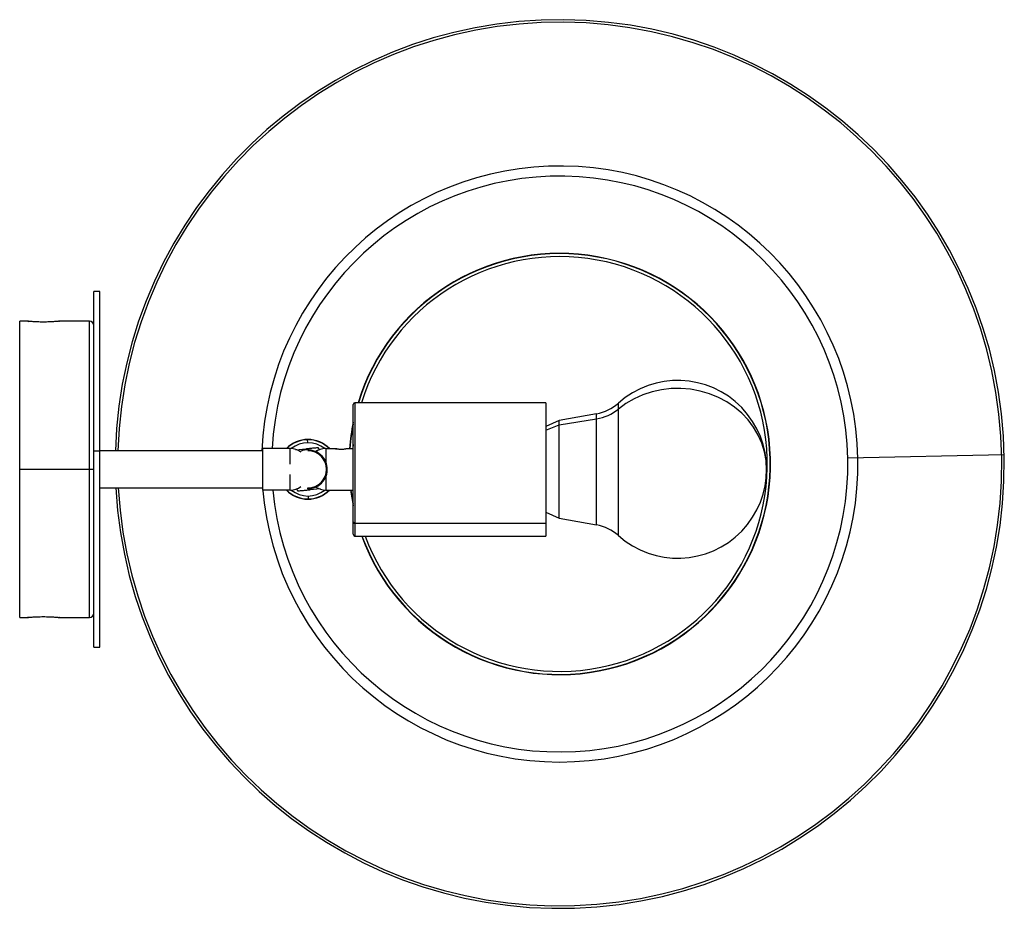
# Paper-space layout '_Inferior' of a CAD drawing. Header units: millimetres. Extents: x -182 to 150, y 82 to 382.
import ezdxf

# ---------------------------------------------------------------- set-up
doc = ezdxf.new("R2010")
doc.units = ezdxf.units.MM

psp = doc.layouts.new('_Inferior')

# ---------------------------------------------------------------- linework, layer by layer
at = {"color": 7, "linetype": 'Continuous', "lineweight": 25}
for p, q in [((-155.19, 290), (-157.19, 290)), ((-157.19, 170), (-157.19, 290)), ((-155.19, 170), (-155.19, 290)), ((-179.59, 280), (-182.19, 280)), ((-182.19, 180), (-182.19, 280)), ((-179.48, 279.99), (-179.16, 279.96)), ((-168.89, 279.99), (-168.79, 280)), ((-158.69, 280), (-168.79, 280)), ((-4.69, 252.5), (-69.09, 252.5)), ((-4.69, 252.5), (-4.69, 207.5)), ((-69.69, 208.1), (-69.69, 251.9)), ((-0.2, 246.5), (-4.69, 244.5)), ((12.41, 248.75), (-0.2, 246.5)), ((-0.2, 245.02), (12.41, 247.07)), ((-0.2, 213.5), (-0.2, 246.5)), ((-85.15, 240.1), (-85.13, 239)), ((-157.19, 236.22), (-155.19, 236.22)), ((-100.19, 236.25), (-155.19, 236.25)), ((-100.19, 223), (-100.19, 237)), ((-90.94, 237), (-100.19, 237)), ((-90.94, 231.75), (-90.94, 237)), ((-89.03, 236.61), (-85.66, 236.96)), ((-85.61, 236.46), (-85.66, 236.96)), ((-81.64, 237.38), (-81.02, 236.52)), ((-78.94, 237), (-75.69, 237)), ((-71.69, 237), (-69.69, 237)), ((-69.69, 238.41), (-69.81, 237)), ((70.99, 233.31), (71.09, 233.31)), ((97.17, 233.87), (149.95, 234.99)), ((-157.19, 230), (-182.19, 230)), ((-90.94, 223), (-90.94, 228.25)), ((-155.19, 223.78), (-100.19, 223.78)), ((-155.19, 223.75), (-100.19, 223.75)), ((-90.94, 223), (-100.19, 223)), ((-88.23, 222.62), (-88.85, 223.48)), ((-84.94, 223.47), (-84.94, 223.75)), ((-84.26, 223.54), (-84.21, 223.04)), ((-80.85, 223.39), (-84.21, 223.04)), ((-78.94, 223), (-69.69, 223)), ((-84.72, 219.9), (-84.74, 221)), ((-4.69, 215.5), (-0.2, 213.5)), ((-0.2, 213.5), (12.41, 211.25)), ((-4.69, 211.68), (-69.09, 211.68)), ((-69.09, 207.5), (-4.69, 207.5)), ((-182.19, 180), (-179.59, 180)), ((-168.79, 180), (-168.89, 180.01)), ((-168.79, 180), (-158.69, 180)), ((-157.19, 170), (-155.19, 170))]:
    psp.add_line(p, q, dxfattribs=at)
at = {"color": 8, "linetype": 'Continuous', "lineweight": 25}
for p, q in [((-158.69, 180), (-158.69, 280)), ((-69.09, 252.5), (-69.09, 207.5)), ((19.78, 207.66), (19.78, 252.34)), ((12.41, 211.25), (12.41, 248.75)), ((-4.69, 243.2), (-0.2, 245.02)), ((-78.94, 237), (-78.94, 232.19)), ((-78.94, 227.72), (-78.94, 223))]:
    psp.add_line(p, q, dxfattribs=at)
at = {"color": 7, "linetype": 'Continuous', "lineweight": 25, "flags": 128}
for points in [[(69.8, 230), (69.62, 232.99), (69.08, 235.94), (68.19, 238.82), (66.96, 241.59), (65.41, 244.23), (63.55, 246.69), (61.4, 248.96), (58.99, 250.99), (56.35, 252.78), (53.52, 254.29), (50.52, 255.51), (47.39, 256.42), (44.17, 257.02), (40.9, 257.29), (37.61, 257.24), (34.35, 256.86), (31.16, 256.16), (28.07, 255.14), (25.12, 253.82), (22.35, 252.21), (19.78, 250.34)], [(-69.69, 245.39), (-70.47, 240.41), (-70.81, 237)], [(-70.45, 223), (-70.05, 220.21), (-69.69, 218.22)]]:
    psp.add_lwpolyline(points, dxfattribs=at)
at = {"color": 8, "linetype": 'Continuous', "lineweight": 25, "flags": 128}
psp.add_lwpolyline([(-70.55, 223), (-70.18, 220.42), (-69.69, 217.7)], dxfattribs=at)
at = {"color": 7, "linetype": 'Continuous', "lineweight": 25}
for centre, radius, start, end in [((0, 231.8), 149.98, 183.0784, 178.3014), ((0, 231.8), 149.13, 183.096, 178.2917), ((0, 231.8), 71, 200.0179, 163.0529), ((0, 231.8), 70, 200.3164, 162.8033), ((-168.79, 278.7), 1.3, 90, 101.8715), ((-158.69, 278.5), 1.5, 360, 90), ((39.8, 230), 30, 228.1443, 131.8557), ((-69.09, 251.9), 0.6, 90, 180), ((9.77, 263.52), 15, 280.1202, 311.8557), ((9.97, 262.51), 15.63, 278.9774, 308.8867), ((-84.94, 230), 10, 44.427, 135.573), ((-90.94, 231), 6, 52.8313, 90), ((-84.94, 230), 9, 50.9647, 129.0353), ((-84.94, 230), 6.25, 270, 90), ((-78.94, 231), 6, 90, 127.1687), ((-84.94, 230), 10, 224.427, 315.573), ((-90.94, 229), 6, 270, 307.1687), ((-84.94, 230), 9, 230.9647, 309.0353), ((-78.94, 229), 6, 235.7504, 270), ((-69.14, 212.23), 0.553, 186.4437, 275.2434), ((9.77, 196.48), 15, 48.1443, 79.8798), ((-69.09, 208.1), 0.6, 180, 270), ((-179.59, 181.3), 1.3, 270, 281.8824), ((-158.69, 181.5), 1.5, 270, 0)]:
    psp.add_arc(centre, radius, start, end, dxfattribs=at)
at = {"color": 8, "linetype": 'Continuous', "lineweight": 25}
for centre, radius, start, end in [((0, 231.8), 100.59, 184.5929, 177.4668), ((0, 231.8), 97.19, 185.1976, 176.9355), ((0, 231.8), 71.1, 199.9886, 163.0775), ((0, 231.8), 71.1, 168.5612, 175.8093), ((-84.94, 230), 10.1, 43.8736, 136.1264), ((-84.94, 230), 10.1, 223.8736, 316.1264)]:
    psp.add_arc(centre, radius, start, end, dxfattribs=at)
at = {"color": 7, "linetype": 'Continuous', "lineweight": 25}
for points, knots in [([(-168.79, 280), (-168.79, 280), (-168.79, 280), (-168.8, 280), (-168.82, 280), (-168.85, 279.99), (-168.91, 279.99), (-169.02, 279.98), (-169.2, 279.96), (-169.43, 279.94), (-169.8, 279.91), (-170.38, 279.86), (-171.2, 279.81), (-172.13, 279.76), (-173.14, 279.73), (-174.19, 279.72), (-175.24, 279.73), (-176.24, 279.76), (-177.18, 279.81), (-178, 279.86), (-178.57, 279.91), (-178.94, 279.94), (-179.17, 279.96), (-179.35, 279.98), (-179.47, 279.99), (-179.54, 280), (-179.58, 280), (-179.58, 280), (-179.59, 280)], [0, 0, 0, 0, 0.012562, 0.025096, 0.037625, 0.050169, 0.062749, 0.093996, 0.125319, 0.156489, 0.187757, 0.250369, 0.312713, 0.375193, 0.437694, 0.50042, 0.562753, 0.625229, 0.68742, 0.749959, 0.812089, 0.843458, 0.874735, 0.905915, 0.937026, 0.958046, 0.979004, 1, 1, 1, 1]), ([(-84.94, 223.47), (-83.97, 223.6), (-82.05, 223.85), (-79.72, 225.74), (-78.39, 228.36), (-78.32, 231.32), (-79.52, 234.01), (-81.77, 235.97), (-84.56, 236.66), (-86.72, 236.55), (-87.54, 235.96), (-87.6, 235.92)], [0, 0, 0, 0, 0.124179, 0.247734, 0.371579, 0.496006, 0.619686, 0.743318, 0.867704, 0.991632, 1, 1, 1, 1]), ([(-85.66, 236.96), (-85.55, 236.97), (-85.33, 237), (-84.99, 237.03), (-84.65, 237.07), (-84.31, 237.1), (-83.97, 237.14), (-83.52, 237.19), (-82.98, 237.24), (-82.31, 237.31), (-81.87, 237.36), (-81.64, 237.38)], [0, 0, 0, 0, 0.081867, 0.164376, 0.24759, 0.331571, 0.416378, 0.502068, 0.660875, 0.826764, 1, 1, 1, 1]), ([(-71.69, 237), (-71.69, 237), (-71.69, 237), (-71.7, 237), (-71.72, 236.99), (-71.75, 236.98), (-71.79, 236.97), (-71.87, 236.95), (-72.01, 236.91), (-72.26, 236.86), (-72.57, 236.8), (-72.91, 236.75), (-73.29, 236.72), (-73.69, 236.7), (-74.08, 236.72), (-74.46, 236.75), (-74.81, 236.8), (-75.11, 236.86), (-75.36, 236.91), (-75.52, 236.96), (-75.62, 236.98), (-75.68, 237), (-75.68, 237), (-75.69, 237)], [0, 0, 0, 0, 0.020929, 0.041704, 0.062413, 0.083147, 0.103997, 0.12505, 0.187459, 0.250021, 0.312741, 0.375023, 0.437669, 0.499987, 0.56224, 0.624917, 0.687149, 0.749835, 0.812331, 0.874693, 0.91668, 0.958207, 1, 1, 1, 1]), ([(-75.69, 237), (-75.68, 237), (-75.66, 236.99), (-75.54, 236.96), (-75.35, 236.91), (-75.24, 236.89)], [0, 0, 0, 0, 0.296545, 0.594169, 1, 1, 1, 1]), ([(-84.21, 223.04), (-84.32, 223.03), (-84.54, 223), (-84.88, 222.97), (-85.21, 222.93), (-85.55, 222.9), (-85.89, 222.86), (-86.34, 222.82), (-86.89, 222.76), (-87.55, 222.69), (-88, 222.64), (-88.23, 222.62)], [0, 0, 0, 0, 0.0813, 0.163229, 0.245849, 0.32922, 0.4134, 0.498445, 0.658368, 0.825462, 1, 1, 1, 1]), ([(-179.59, 180), (-179.59, 180), (-179.58, 180), (-179.57, 180), (-179.55, 180), (-179.52, 180.01), (-179.46, 180.01), (-179.35, 180.02), (-179.17, 180.04), (-178.94, 180.06), (-178.57, 180.09), (-178, 180.14), (-177.18, 180.19), (-176.24, 180.24), (-175.24, 180.27), (-174.19, 180.28), (-173.14, 180.27), (-172.13, 180.24), (-171.2, 180.19), (-170.38, 180.14), (-169.8, 180.09), (-169.43, 180.06), (-169.2, 180.04), (-169.02, 180.02), (-168.9, 180.01), (-168.83, 180), (-168.79, 180), (-168.79, 180), (-168.79, 180)], [0, 0, 0, 0, 0.012609, 0.02519, 0.037765, 0.050355, 0.062982, 0.09409, 0.125273, 0.156547, 0.187919, 0.250049, 0.312588, 0.374779, 0.437255, 0.499589, 0.562314, 0.624815, 0.687295, 0.749639, 0.812251, 0.843516, 0.874689, 0.906009, 0.937259, 0.958201, 0.979081, 1, 1, 1, 1]), ([(-179.16, 180.04), (-179.29, 180.03), (-179.53, 180.01), (-179.57, 180), (-179.59, 180)], [0, 0, 0, 0, 0.499197, 1, 1, 1, 1])]:
    psp.add_open_spline(points, degree=3, knots=knots, dxfattribs=at)

doc.saveas('drawing.dxf')
